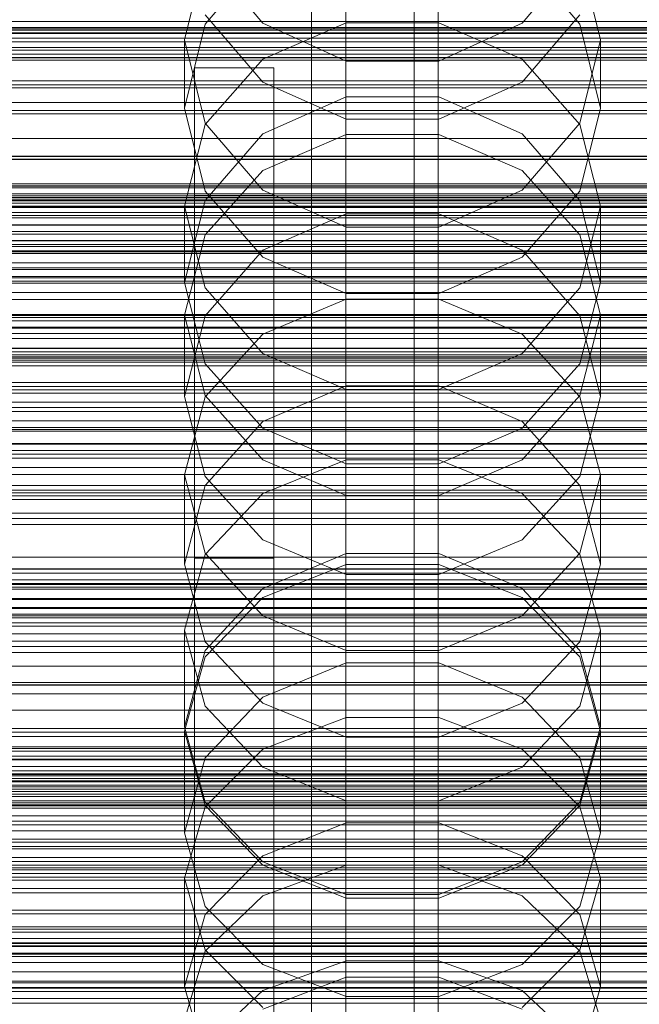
# Model space of a CAD drawing. Header units: millimetres. Extents: x -4395 to 65662, y -65530 to 6847.
# Tile 255 of 256: x -108 to -45, y -34516 to -34416. Entities that reach past the tile are written whole.
import ezdxf

# ---------------------------------------------------------------- set-up
doc = ezdxf.new("R2010")
doc.units = ezdxf.units.MM
for name, color, linetype, lineweight in [('COTAS_O', 1, 'Continuous', 0), ('COTAS_P', 1, 'Continuous', 0), ('frontal_briquetadora', 7, 'Continuous', 0), ('frontal_C01', 7, 'Continuous', 0), ('frontal_C02', 7, 'Continuous', 0), ('frontal_C03', 7, 'Continuous', 0), ('frontal_C04', 7, 'Continuous', 0), ('frontal_C07', 7, 'Continuous', 0), ('frontal_mezcladora', 7, 'Continuous', 0), ('frontal_secador', 7, 'Continuous', 0), ('frontal_tolva', 7, 'Continuous', 0)]:
    doc.layers.add(name, color=color, linetype=linetype, lineweight=lineweight)
doc.dimstyles.new('R19_100', dxfattribs={"dimtxt": 250, "dimasz": 150, "dimexe": 150, "dimexo": 80, "dimgap": 100, "dimtad": 1, "dimtih": 1, "dimtoh": 1, "dimdsep": 46, "dimcen": 0.09, "dimadec": 0, "dimazin": 0, "dimtfac": 1, "dimtdec": 4, "dimtofl": 0, "dimtmove": 0, "dimatfit": 3, "dimfxl": 1, "dimtolj": 1, "dimtzin": 0, "dimarcsym": 0})

# ---------------------------------------------------------------- blocks, each defined once
blk = doc.blocks.new('DIM_R33_44')
at = {"layer": 'COTAS_P'}
for p, q in [((-150, -32200), (550, -32200)), ((550, -32200), (505, -32350)), ((550, -34800), (550, -32200)), ((550, -32200), (595, -32350)), ((550, -34800), (505, -34650)), ((550, -34800), (595, -34650)), ((-150, -34800), (550, -34800))]:
    blk.add_line(p, q, dxfattribs=at)
blk.add_text('2600 P', height=250, rotation=90, dxfattribs=at).set_placement((450, -33500))
blk = doc.blocks.new('DIM_R33_46')
at = {"layer": 'COTAS_O'}
for p, q in [((-650, -33700), (50, -33700)), ((50, -33700), (5, -33850)), ((50, -34900), (50, -33700)), ((50, -33700), (95, -33850)), ((50, -34900), (5, -34750)), ((50, -34900), (95, -34750)), ((-650, -34900), (50, -34900))]:
    blk.add_line(p, q, dxfattribs=at)
blk.add_text('1200 O', height=250, rotation=90, dxfattribs=at).set_placement((-50, -34300))
blk = doc.blocks.new('DIM_R33_47')
at = {"layer": 'COTAS_O'}
for p, q in [((-650, -34200), (-500, -34155)), ((650, -34200), (500, -34155)), ((-650, -34900), (-650, -34200)), ((-650, -34200), (650, -34200)), ((-650, -34200), (-500, -34245)), ((650, -34200), (500, -34245)), ((650, -34900), (650, -34200))]:
    blk.add_line(p, q, dxfattribs=at)
blk.add_text('1300 O', height=250, dxfattribs=at).set_placement((0, -34100))

msp = doc.modelspace()

# ---------------------------------------------------------------- linework, layer by layer
at = {"layer": 'frontal_briquetadora'}
for p, q in [((-91, -34418.219), (-88.92, -34409.801)), ((-83.093, -34416.54), (-88.92, -34409.66)), ((-83.094, -34409.807), (-88.92, -34416.648)), ((-51.08, -34409.66), (-56.907, -34416.54)), ((-51.08, -34416.648), (-56.906, -34409.807)), ((-51.08, -34409.801), (-49, -34418.219)), ((-88.92, -34415.689), (-83.094, -34422.488)), ((-56.906, -34422.488), (-51.08, -34415.689)), ((-88.92, -34416.648), (-91, -34425.108)), ((-74.673, -34416.505), (-83.093, -34420.17)), ((-74.673, -34420.358), (-83.093, -34416.54)), ((-65.327, -34416.505), (-74.673, -34416.505)), ((-56.907, -34420.17), (-65.327, -34416.505)), ((-56.907, -34416.54), (-65.327, -34420.358)), ((-49, -34425.108), (-51.08, -34416.648)), ((-91, -34418.219), (-91, -34425.108)), ((-91, -34418.219), (-88.92, -34426.637)), ((-51.08, -34426.637), (-49, -34418.219)), ((-49, -34418.219), (-49, -34425.108)), ((-83.093, -34420.17), (-88.92, -34426.776)), ((-65.327, -34420.358), (-74.673, -34420.358)), ((-51.08, -34426.776), (-56.907, -34420.17)), ((-83.094, -34422.488), (-74.674, -34426.241)), ((-65.326, -34426.241), (-56.906, -34422.488)), ((-83.094, -34427.72), (-74.674, -34423.972)), ((-74.674, -34423.972), (-65.326, -34423.972)), ((-65.326, -34423.972), (-56.906, -34427.72)), ((-88.92, -34433.486), (-91, -34425.108)), ((-49, -34425.108), (-51.08, -34433.486)), ((-88.92, -34426.776), (-91, -34435.012)), ((-88.92, -34426.637), (-83.093, -34433.388)), ((-74.674, -34426.241), (-65.326, -34426.241)), ((-56.907, -34433.388), (-51.08, -34426.637)), ((-49, -34435.012), (-51.08, -34426.776)), ((-88.92, -34434.426), (-83.094, -34427.72)), ((-83.093, -34431.392), (-74.673, -34427.785)), ((-74.673, -34427.785), (-65.327, -34427.785)), ((-65.327, -34427.785), (-56.907, -34431.392)), ((-56.906, -34427.72), (-51.08, -34434.426)), ((-88.92, -34437.891), (-83.093, -34431.392)), ((-56.907, -34431.392), (-51.08, -34437.891)), ((-83.094, -34440.145), (-88.92, -34433.486)), ((-83.093, -34433.388), (-74.673, -34437.134)), ((-65.327, -34437.134), (-56.907, -34433.388)), ((-51.08, -34433.486), (-56.906, -34440.145)), ((200, -34434.477), (-160, -34434.477)), ((-91, -34442.708), (-88.92, -34434.426)), ((-51.08, -34434.426), (-49, -34442.708)), ((-91, -34435.012), (-91, -34442.708)), ((-91, -34435.012), (-88.92, -34443.249)), ((-51.08, -34443.249), (-49, -34435.012)), ((-49, -34435.012), (-49, -34442.708)), ((-74.674, -34435.765), (-83.094, -34439.459)), ((-65.326, -34435.765), (-74.674, -34435.765)), ((-56.906, -34439.459), (-65.326, -34435.765)), ((-74.673, -34437.134), (-65.327, -34437.134)), ((-91, -34445.996), (-88.92, -34437.891)), ((-51.08, -34437.891), (-49, -34445.996)), ((-160, -34439.62), (200, -34439.62)), ((-83.094, -34439.459), (-88.92, -34446.067)), ((-51.08, -34446.067), (-56.906, -34439.459)), ((-74.674, -34443.818), (-83.094, -34440.145)), ((-56.906, -34440.145), (-65.326, -34443.818)), ((-88.92, -34450.901), (-91, -34442.708)), ((-88.92, -34443.249), (-83.093, -34449.855)), ((-56.907, -34449.855), (-51.08, -34443.249)), ((-49, -34442.708), (-51.08, -34450.901)), ((-83.093, -34447.906), (-74.673, -34444.394)), ((-65.326, -34443.818), (-74.674, -34443.818)), ((-74.673, -34444.394), (-65.327, -34444.394)), ((-65.327, -34444.394), (-56.907, -34447.906)), ((-91, -34445.996), (-91, -34454.221)), ((-88.92, -34454.101), (-91, -34445.996)), ((-88.92, -34446.067), (-91, -34454.221)), ((-49, -34445.996), (-51.08, -34454.101)), ((-49, -34454.221), (-51.08, -34446.067)), ((-49, -34445.996), (-49, -34454.221)), ((-88.92, -34454.234), (-83.093, -34447.906)), ((-56.907, -34447.906), (-51.08, -34454.234)), ((-83.093, -34449.855), (-74.673, -34453.52)), ((-65.327, -34453.52), (-56.907, -34449.855)), ((200, -34451.11), (-160, -34451.11)), ((-83.094, -34457.404), (-88.92, -34450.901)), ((-51.08, -34450.901), (-56.906, -34457.404)), ((-74.674, -34453.127), (-83.094, -34456.734)), ((-65.326, -34453.127), (-74.674, -34453.127)), ((-74.673, -34453.52), (-65.327, -34453.52)), ((-56.906, -34456.734), (-65.326, -34453.127)), ((-91, -34454.221), (-88.92, -34462.278)), ((-91, -34462.125), (-88.92, -34454.234)), ((-83.093, -34460.601), (-88.92, -34454.101)), ((-51.08, -34454.101), (-56.907, -34460.601)), ((-51.08, -34462.278), (-49, -34454.221)), ((-51.08, -34454.234), (-49, -34462.125)), ((-160, -34457.538), (200, -34457.538)), ((-83.094, -34456.734), (-88.92, -34463.181)), ((-74.674, -34460.988), (-83.094, -34457.404)), ((-56.906, -34457.404), (-65.326, -34460.988)), ((-51.08, -34463.18), (-56.906, -34456.734)), ((200, -34461.368), (-160, -34461.368)), ((-74.673, -34460.596), (-83.093, -34464.004)), ((-74.673, -34464.208), (-83.093, -34460.601)), ((-65.326, -34460.988), (-74.674, -34460.988)), ((-65.327, -34460.596), (-74.673, -34460.596)), ((-56.907, -34464.004), (-65.327, -34460.596)), ((-56.907, -34460.601), (-65.327, -34464.208)), ((-91, -34462.125), (-91, -34471.125)), ((-91, -34462.125), (-88.92, -34470.016)), ((-88.92, -34462.278), (-83.094, -34468.668)), ((-56.906, -34468.668), (-51.08, -34462.278)), ((-51.08, -34470.016), (-49, -34462.125)), ((-49, -34462.125), (-49, -34471.125)), ((-88.92, -34463.181), (-91, -34471.125)), ((-49, -34471.125), (-51.08, -34463.18)), ((-160, -34463.94), (200, -34463.94)), ((-83.093, -34464.004), (-88.92, -34470.145)), ((-65.327, -34464.208), (-74.673, -34464.208)), ((-51.08, -34470.145), (-56.907, -34464.004)), ((-83.094, -34468.668), (-74.674, -34472.188)), ((-65.326, -34472.188), (-56.906, -34468.668)), ((-88.92, -34470.145), (-91, -34477.803)), ((-88.92, -34470.016), (-83.093, -34476.344)), ((-83.094, -34473.572), (-74.674, -34470.06)), ((-74.674, -34470.06), (-65.326, -34470.06)), ((-65.326, -34470.06), (-56.906, -34473.572)), ((-56.907, -34476.344), (-51.08, -34470.016)), ((-49, -34477.803), (-51.08, -34470.145)), ((-88.92, -34478.964), (-91, -34471.125)), ((-83.093, -34474.485), (-74.673, -34471.151)), ((-74.673, -34471.151), (-65.327, -34471.151)), ((-65.327, -34471.151), (-56.907, -34474.485)), ((-49, -34471.125), (-51.08, -34478.964)), ((-74.674, -34472.188), (-65.326, -34472.188)), ((-88.92, -34479.841), (-83.094, -34473.572)), ((-88.92, -34480.494), (-83.093, -34474.485)), ((-56.907, -34474.485), (-51.08, -34480.494)), ((-56.906, -34473.572), (-51.08, -34479.841)), ((-83.093, -34476.344), (-74.673, -34479.856)), ((-65.327, -34479.856), (-56.907, -34476.344)), ((200, -34478.149), (-160, -34478.149)), ((-91, -34477.803), (-91, -34487.557)), ((-91, -34477.803), (-88.92, -34485.461)), ((-51.08, -34485.461), (-49, -34477.803)), ((-49, -34477.803), (-49, -34487.557)), ((-83.094, -34485.172), (-88.92, -34478.964)), ((-51.08, -34478.964), (-56.906, -34485.172)), ((-91, -34487.557), (-88.92, -34479.841)), ((-74.673, -34479.856), (-65.327, -34479.856)), ((-51.08, -34479.841), (-49, -34487.557)), ((-160, -34481.433), (200, -34481.433)), ((-91, -34487.986), (-88.92, -34480.494)), ((-74.674, -34481.091), (-83.094, -34484.534)), ((-65.326, -34481.091), (-74.674, -34481.091)), ((-56.906, -34484.534), (-65.326, -34481.091)), ((-51.08, -34480.494), (-49, -34487.986)), ((-160, -34483.291), (200, -34483.291)), ((-83.094, -34484.534), (-88.92, -34490.676)), ((-74.674, -34488.588), (-83.094, -34485.172)), ((-56.906, -34485.172), (-65.326, -34488.588)), ((-51.08, -34490.676), (-56.906, -34484.534)), ((-160, -34485.849), (200, -34485.849)), ((-88.92, -34485.461), (-83.093, -34491.602)), ((-56.907, -34491.602), (-51.08, -34485.461)), ((-83.093, -34489.803), (-74.673, -34486.586)), ((-74.673, -34486.586), (-65.327, -34486.586)), ((-65.327, -34486.586), (-56.907, -34489.803)), ((-88.92, -34495.158), (-91, -34487.557)), ((-91, -34487.986), (-91, -34498.23)), ((-88.92, -34495.478), (-91, -34487.986)), ((-49, -34487.557), (-51.08, -34495.158)), ((-49, -34487.986), (-51.08, -34495.478)), ((-49, -34487.986), (-49, -34498.23)), ((-65.326, -34488.588), (-74.674, -34488.588)), ((-160, -34489.719), (200, -34489.719)), ((-160, -34489.991), (200, -34489.991)), ((-88.92, -34495.6), (-83.093, -34489.803)), ((-56.907, -34489.803), (-51.08, -34495.6)), ((-88.92, -34490.676), (-91, -34498.23)), ((-49, -34498.23), (-51.08, -34490.676)), ((-160, -34492.29), (200, -34492.29)), ((-83.093, -34491.602), (-74.673, -34495.01)), ((-65.327, -34495.01), (-56.907, -34491.602)), ((-160, -34493.614), (200, -34493.614)), ((-83.094, -34501.17), (-88.92, -34495.158)), ((-74.673, -34495.01), (-65.327, -34495.01)), ((-51.08, -34495.158), (-56.906, -34501.17)), ((-91, -34502.829), (-88.92, -34495.6)), ((-83.093, -34501.486), (-88.92, -34495.478)), ((-51.08, -34495.478), (-56.907, -34501.486)), ((-51.08, -34495.6), (-49, -34502.829)), ((-74.674, -34497.219), (-83.094, -34500.552)), ((-65.326, -34497.219), (-74.674, -34497.219)), ((-56.906, -34500.552), (-65.326, -34497.219)), ((-160, -34498.03), (200, -34498.03)), ((-91, -34498.23), (-88.92, -34505.662)), ((-51.08, -34505.662), (-49, -34498.23)), ((-83.094, -34500.552), (-88.92, -34506.493)), ((-74.674, -34504.474), (-83.094, -34501.17)), ((-56.906, -34501.17), (-65.326, -34504.474)), ((-51.08, -34506.493), (-56.906, -34500.552)), ((-74.673, -34504.82), (-83.093, -34501.486)), ((-74.673, -34501.512), (-83.093, -34504.604)), ((-65.327, -34501.512), (-74.673, -34501.512)), ((-56.907, -34501.486), (-65.327, -34504.82)), ((-56.907, -34504.604), (-65.327, -34501.512)), ((-91, -34502.829), (-91, -34513.787)), ((-91, -34502.829), (-88.92, -34510.058)), ((-51.08, -34510.058), (-49, -34502.829)), ((-49, -34502.829), (-49, -34513.787)), ((-83.093, -34504.604), (-88.92, -34510.176)), ((-65.326, -34504.474), (-74.674, -34504.474)), ((-65.327, -34504.82), (-74.673, -34504.82)), ((-51.08, -34510.176), (-56.907, -34504.604)), ((-88.92, -34505.662), (-83.094, -34511.534)), ((-56.906, -34511.534), (-51.08, -34505.662)), ((-88.92, -34506.493), (-91, -34513.787)), ((-49, -34513.787), (-51.08, -34506.493)), ((-88.92, -34510.176), (-91, -34517.123)), ((-88.92, -34510.058), (-83.093, -34515.855)), ((-56.907, -34515.855), (-51.08, -34510.058)), ((-49, -34517.123), (-51.08, -34510.176)), ((-83.093, -34514.166), (-74.673, -34511.161)), ((-74.673, -34511.161), (-65.327, -34511.161)), ((-65.327, -34511.161), (-56.907, -34514.166)), ((-83.094, -34511.534), (-74.674, -34514.76)), ((-65.326, -34514.76), (-56.906, -34511.534)), ((-83.094, -34516.027), (-74.674, -34512.811)), ((-74.674, -34512.811), (-65.326, -34512.811)), ((-65.326, -34512.811), (-56.906, -34516.027)), ((-88.92, -34520.952), (-91, -34513.787)), ((-88.92, -34519.58), (-83.093, -34514.166)), ((-56.907, -34514.166), (-51.08, -34519.58)), ((-49, -34513.787), (-51.08, -34520.952)), ((-74.674, -34514.76), (-65.326, -34514.76))]:
    msp.add_line(p, q, dxfattribs=at)
at = {"layer": 'frontal_C01'}
for p, q in [((-550, -34442.24), (550, -34442.24)), ((550, -34446.24), (-550, -34446.24)), ((0, -34471.612), (-130, -34471.612)), ((-130, -34476.346), (130, -34476.346)), ((-130, -34477.051), (130, -34477.051)), ((-130, -34477.371), (0, -34477.371)), ((-130, -34477.371), (130, -34477.371)), ((-130, -34479.438), (130, -34479.438)), ((-130, -34480.057), (130, -34480.057)), ((-130, -34483.346), (130, -34483.346)), ((-130, -34484.22), (130, -34484.22)), ((-130, -34488.506), (130, -34488.506)), ((-130, -34489.577), (130, -34489.577)), ((-148, -34492.741), (148, -34492.741)), ((-148, -34492.991), (148, -34492.991)), ((-148, -34493.104), (148, -34493.104)), ((-148, -34493.837), (148, -34493.837)), ((-148, -34494.056), (148, -34494.056)), ((-148, -34495.221), (148, -34495.221)), ((130, -34494.569), (-130, -34494.569)), ((-148, -34495.531), (148, -34495.531)), ((-130, -34495.763), (130, -34495.763)), ((-148, -34497.05), (148, -34497.05)), ((-148, -34497.429), (148, -34497.429)), ((148, -34499.198), (-148, -34499.198)), ((-148, -34499.621), (148, -34499.621)), ((-130, -34501.12), (130, -34501.12)), ((-148, -34501.519), (148, -34501.519)), ((-148, -34501.957), (148, -34501.957)), ((-130, -34502.356), (130, -34502.356)), ((-148, -34503.855), (148, -34503.855)), ((-148, -34504.278), (148, -34504.278)), ((-148, -34506.047), (148, -34506.047)), ((-148, -34506.427), (148, -34506.427)), ((-148, -34507.945), (148, -34507.945)), ((-148, -34508.255), (148, -34508.255)), ((-130, -34507.713), (130, -34507.713)), ((-130, -34508.907), (130, -34508.907)), ((-148, -34509.421), (148, -34509.421)), ((-148, -34509.64), (148, -34509.64)), ((-148, -34510.372), (148, -34510.372)), ((-148, -34510.486), (148, -34510.486)), ((-148, -34510.735), (148, -34510.735)), ((-130, -34513.899), (130, -34513.899)), ((-130, -34514.97), (130, -34514.97))]:
    msp.add_line(p, q, dxfattribs=at)
at = {"layer": 'frontal_C02'}
for p, q in [((-311.15, -34416.368), (311.15, -34416.368)), ((-311.15, -34416.964), (311.15, -34416.964)), ((-311.15, -34417.501), (311.15, -34417.501)), ((-311.15, -34419.249), (311.15, -34419.249)), ((-311.15, -34420.287), (311.15, -34420.287)), ((-311.15, -34423.068), (311.15, -34423.068)), ((-311.15, -34424.535), (311.15, -34424.535)), ((-311.15, -34428.159), (311.15, -34428.159)), ((-311.15, -34429.956), (311.15, -34429.956)), ((-440, -34432.754), (440, -34432.754)), ((-440, -34432.965), (440, -34432.965)), ((-440, -34433.156), (440, -34433.156)), ((-440, -34433.775), (440, -34433.775)), ((-440, -34434.143), (440, -34434.143)), ((311.15, -34434.176), (-311.15, -34434.176)), ((-440, -34435.128), (440, -34435.128)), ((-440, -34435.648), (440, -34435.648)), ((-311.15, -34436.18), (311.15, -34436.18)), ((-440, -34436.932), (440, -34436.932)), ((-440, -34437.569), (440, -34437.569)), ((440, -34439.064), (-440, -34439.064)), ((-440, -34439.774), (440, -34439.774)), ((-311.15, -34440.709), (311.15, -34440.709)), ((-440, -34441.379), (440, -34441.379)), ((-440, -34442.114), (440, -34442.114)), ((-311.15, -34442.784), (311.15, -34442.784)), ((-440, -34443.719), (440, -34443.719)), ((-440, -34444.429), (440, -34444.429)), ((-440, -34445.925), (440, -34445.925)), ((-440, -34446.561), (440, -34446.561)), ((-311.15, -34447.313), (311.15, -34447.313)), ((-440, -34447.845), (440, -34447.845)), ((-440, -34448.365), (440, -34448.365)), ((-440, -34449.351), (440, -34449.351)), ((-311.15, -34449.317), (311.15, -34449.317)), ((-440, -34449.718), (440, -34449.718)), ((-440, -34450.338), (440, -34450.338)), ((-440, -34450.528), (440, -34450.528)), ((-440, -34450.739), (440, -34450.739)), ((-311.15, -34453.538), (311.15, -34453.538)), ((-311.15, -34455.334), (311.15, -34455.334)), ((-311.15, -34458.959), (311.15, -34458.959)), ((-311.15, -34460.426), (311.15, -34460.426)), ((-311.15, -34463.207), (311.15, -34463.207)), ((-311.15, -34464.244), (311.15, -34464.244)), ((-311.15, -34465.992), (311.15, -34465.992)), ((-311.15, -34466.529), (311.15, -34466.529)), ((-311.15, -34467.125), (311.15, -34467.125))]:
    msp.add_line(p, q, dxfattribs=at)
at = {"layer": 'frontal_C03'}
for p, q in [((-1230, -34417.112), (1270, -34417.112)), ((1270, -34418.054), (-1230, -34418.054)), ((1270, -34418.986), (-1230, -34418.986)), ((1270, -34419.652), (-1230, -34419.652)), ((1270, -34420.038), (-1230, -34420.038)), ((1270, -34433.968), (-1230, -34433.968)), ((1270, -34434.354), (-1230, -34434.354)), ((1270, -34435.021), (-1230, -34435.021)), ((-1230, -34435.953), (1270, -34435.953)), ((1270, -34436.895), (-1230, -34436.895)), ((1270, -34437.827), (-1230, -34437.827)), ((1270, -34438.493), (-1230, -34438.493)), ((1270, -34438.879), (-1230, -34438.879)), ((1270, -34452.809), (-1230, -34452.809)), ((1270, -34453.195), (-1230, -34453.195)), ((1270, -34453.862), (-1230, -34453.862)), ((-1230, -34454.794), (1270, -34454.794)), ((1270, -34455.736), (-1230, -34455.736)), ((1270, -34456.668), (-1230, -34456.668)), ((1270, -34457.334), (-1230, -34457.334)), ((1270, -34457.72), (-1230, -34457.72)), ((-1500, -34459.645), (1540, -34459.645)), ((1540, -34463.645), (-1500, -34463.645)), ((1270, -34471.65), (-1230, -34471.65)), ((1270, -34472.036), (-1230, -34472.036)), ((1270, -34472.703), (-1230, -34472.703)), ((-1230, -34473.635), (1270, -34473.635)), ((1270, -34474.577), (-1230, -34474.577)), ((1270, -34475.509), (-1230, -34475.509)), ((1270, -34476.175), (-1230, -34476.175)), ((1270, -34476.561), (-1230, -34476.561)), ((1270, -34490.491), (-1230, -34490.491)), ((1270, -34490.877), (-1230, -34490.877)), ((1270, -34491.544), (-1230, -34491.544)), ((-1230, -34492.476), (1270, -34492.476)), ((1270, -34493.418), (-1230, -34493.418)), ((1270, -34494.35), (-1230, -34494.35)), ((1270, -34495.016), (-1230, -34495.016)), ((1270, -34495.402), (-1230, -34495.402)), ((1270, -34509.332), (-1230, -34509.332)), ((1270, -34509.718), (-1230, -34509.718)), ((1270, -34510.385), (-1230, -34510.385)), ((-1230, -34511.317), (1270, -34511.317)), ((1270, -34512.259), (-1230, -34512.259)), ((1270, -34513.191), (-1230, -34513.191)), ((1270, -34513.857), (-1230, -34513.857)), ((1270, -34514.243), (-1230, -34514.243))]:
    msp.add_line(p, q, dxfattribs=at)
at = {"layer": 'frontal_C04'}
for p, q in [((-225, -34417.244), (225, -34417.244)), ((-225, -34417.573), (225, -34417.573)), ((225, -34418.43), (-225, -34418.43)), ((225, -34422.769), (-225, -34422.769)), ((225, -34425.361), (-225, -34425.361)), ((-225, -34425.672), (225, -34425.672)), ((225, -34430.268), (-225, -34430.268)), ((225, -34434.688), (-225, -34434.688)), ((-225, -34435.655), (225, -34435.655)), ((188, -34438.484), (-188, -34438.484)), ((225, -34439.512), (-225, -34439.512)), ((-188, -34441.22), (188, -34441.22)), ((225, -34446.053), (-225, -34446.053)), ((-225, -34447.221), (225, -34447.221)), ((225, -34450.221), (-225, -34450.221)), ((225, -34459.02), (-225, -34459.02)), ((-225, -34460.018), (225, -34460.018)), ((225, -34462.07), (-225, -34462.07)), ((-188, -34470.434), (188, -34470.434)), ((314, -34472.721), (-284, -34472.721)), ((314, -34473.455), (-284, -34473.455)), ((225, -34473.089), (-225, -34473.089)), ((188, -34473.17), (-188, -34473.17)), ((-225, -34473.656), (225, -34473.656)), ((225, -34474.698), (-225, -34474.698)), ((314, -34475.586), (-284, -34475.586)), ((314, -34478.904), (-284, -34478.904)), ((314, -34483.086), (-284, -34483.086)), ((-284, -34487.721), (314, -34487.721)), ((-225, -34487.721), (225, -34487.721)), ((188, -34488.077), (-188, -34488.077)), ((-188, -34490.813), (188, -34490.813)), ((314, -34492.356), (-284, -34492.356)), ((314, -34496.538), (-284, -34496.538)), ((314, -34499.856), (-284, -34499.856)), ((225, -34500.745), (-225, -34500.745)), ((314, -34501.987), (-284, -34501.987)), ((-225, -34501.787), (225, -34501.787)), ((314, -34502.721), (-284, -34502.721)), ((225, -34502.353), (-225, -34502.353)), ((225, -34513.373), (-225, -34513.373)), ((-225, -34515.425), (225, -34515.425))]:
    msp.add_line(p, q, dxfattribs=at)
at = {"layer": 'frontal_C07'}
for p, q in [((-78.193, -35988), (-78.193, -34013.117)), ((-74.72, -34013.117), (-74.72, -35988)), ((-67.832, -35988), (-67.832, -34013.117)), ((-65.395, -34013.117), (-65.395, -35988))]:
    msp.add_line(p, q, dxfattribs=at)
at = {"layer": 'frontal_mezcladora'}
for p, q in [((-90, -34433.911), (-90, -34421.05)), ((-90, -34421.05), (-82, -34421.05)), ((-82, -34433.911), (-82, -34421.05)), ((-90, -34470.534), (-90, -34433.911)), ((-90, -34433.911), (-82, -34433.911)), ((-82, -34470.534), (-82, -34433.911)), ((-420, -34435), (240, -34435)), ((-189, -34435), (9, -34435)), ((-420, -34442.586), (240, -34442.586)), ((-280, -34450), (280, -34450)), ((-420, -34464.602), (240, -34464.602)), ((-90, -34525.346), (-90, -34470.534)), ((-90, -34470.534), (-82, -34470.534)), ((-82, -34525.346), (-82, -34470.534)), ((-420, -34498.893), (240, -34498.893))]:
    msp.add_line(p, q, dxfattribs=at)
at = {"layer": 'frontal_secador'}
for p, q in [((1250, -34422.349), (-1250, -34422.349)), ((1250, -34430.291), (-1250, -34430.291)), ((1250, -34433), (-1250, -34433))]:
    msp.add_line(p, q, dxfattribs=at)
at = {"layer": 'frontal_tolva'}
for p, q in [((-660, -34420), (660, -34420)), ((-660, -34430), (660, -34430)), ((-1821.5, -34492), (1821.5, -34492)), ((-1821.5, -34503), (1821.5, -34503))]:
    msp.add_line(p, q, dxfattribs=at)

# ---------------------------------------------------------------- dimensions: what is measured, and where the dimension line sits
at = {"layer": 'COTAS_O'}
for p2, distance, picture, middle in [((-650, -33700), -700, 'DIM_R33_46', (50, -34300)), ((650, -34900), 700, 'DIM_R33_47', (0, -34200))]:
    dim = msp.add_aligned_dim(p1=(-650, -34900), p2=p2, distance=distance, text='<> O', dimstyle='R19_100', dxfattribs=at)
    dim.commit()
    dim.dimension.update_dxf_attribs({"geometry": picture, "text_midpoint": middle})
at = {"layer": 'COTAS_P'}
dim = msp.add_aligned_dim(p1=(-150, -34800), p2=(-150, -32200), distance=-700, text='<> P', dimstyle='R19_100', dxfattribs=at)
dim.commit()
dim.dimension.update_dxf_attribs({"geometry": 'DIM_R33_44', "text_midpoint": (550, -33500)})

doc.saveas('drawing.dxf')
